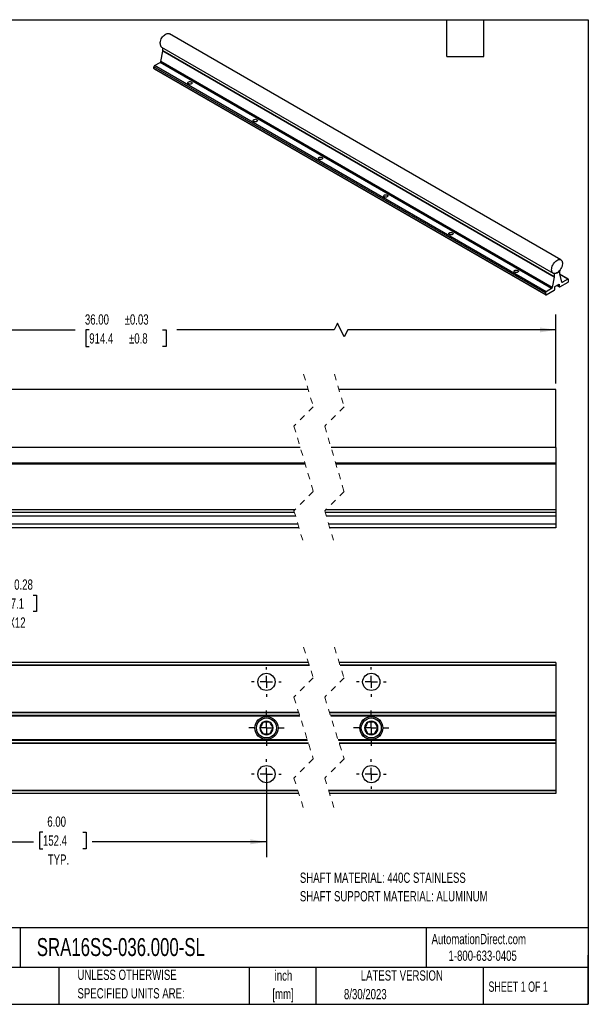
# Model space of a CAD drawing. Header units: inches. Extents: x 0.5 to 21.5, y 0.5 to 16.5.
# Tile 2 of 2: x 12.3 to 21.5, y 0.5 to 16.5. Entities that reach past the tile are written whole.
import ezdxf

# ---------------------------------------------------------------- set-up
doc = ezdxf.new("R2010")
doc.units = ezdxf.units.IN
doc.header["$LTSCALE"] = 2
doc.header["$MEASUREMENT"] = 0
doc.linetypes.add('CENTERX2', pattern=[0.8, 0.5, -0.1, 0.1, -0.1])
doc.linetypes.add('HIDDEN', pattern=[0.075, 0.05, -0.025])
doc.layers.add('CENTER', color=40, linetype='CENTERX2')
doc.layers.add('DIMENSIONS', color=140, linetype='Continuous', lineweight=25)
doc.layers.add('TEXT', color=140, linetype='Continuous', lineweight=25)
doc.styles.add('SLDTEXTSTYLE0', font='TXT', dxfattribs={"width": 0.7})
doc.styles.add('SLDTEXTSTYLE1', font='TXT', dxfattribs={"width": 0.65})
doc.dimstyles.new('SLDDIMSTYLE6', dxfattribs={"dimtxt": 0.169922, "dimasz": 0.26, "dimexe": 0, "dimexo": 0.0625, "dimgap": 0.04248, "dimtad": 0, "dimtih": 1, "dimtoh": 1, "dimrnd": 1e-09, "dimzin": 4, "dimdsep": 46, "dimtxsty": 'SLDTEXTSTYLE0', "dimsah": 1, "dimcen": 0.09, "dimadec": 0, "dimazin": 1, "dimtol": 1, "dimtp": 0.03, "dimtm": 0.03, "dimtfac": 1, "dimtofl": 0, "dimtmove": 0, "dimatfit": 3, "dimfxl": 0, "dimfrac": 2, "dimtolj": 1, "dimarcsym": 0})
doc.dimstyles.new('SLDDIMSTYLE8', dxfattribs={"dimtxt": 0.169922, "dimasz": 0.26, "dimexe": 0, "dimexo": 0.0625, "dimgap": 0.04248, "dimtad": 0, "dimtih": 1, "dimtoh": 1, "dimrnd": 1e-09, "dimzin": 4, "dimdsep": 46, "dimtxsty": 'SLDTEXTSTYLE0', "dimsah": 1, "dimcen": 0.09, "dimadec": 0, "dimazin": 1, "dimtfac": 1, "dimtofl": 0, "dimtmove": 0, "dimatfit": 3, "dimfxl": 0, "dimfrac": 2, "dimtolj": 1, "dimtzin": 12, "dimarcsym": 0})
doc.dimstyles.new('SLDDIMSTYLE9', dxfattribs={"dimtxt": 0.169922, "dimasz": 0.26, "dimexe": 0, "dimexo": 0.0625, "dimgap": 0.04248, "dimtad": 0, "dimtih": 1, "dimtoh": 1, "dimrnd": 1e-09, "dimdsep": 46, "dimtxsty": 'SLDTEXTSTYLE0', "dimsah": 1, "dimcen": 0, "dimadec": 0, "dimazin": 2, "dimtfac": 1, "dimtofl": 0, "dimtmove": 0, "dimatfit": 3, "dimfxl": 0, "dimfrac": 2, "dimtolj": 1, "dimtzin": 12, "dimarcsym": 0})

# ---------------------------------------------------------------- blocks, each defined once
blk = doc.blocks.new('SW_NOTE_0')
at = {"layer": 'TEXT', "color": 0, "char_height": 0.16667, "attachment_point": 1, "style": 'SLDTEXTSTYLE0'}
for s, insert in [('SHAFT MATERIAL: 440C STAINLESS', (0, 0.215)), ('SHAFT SUPPORT MATERIAL: ALUMINUM', (0, -0.086))]:
    blk.add_mtext(s, dxfattribs=dict(at, insert=insert))
blk = doc.blocks.new('SW_NOTE_0_1')
at = {"layer": 'TEXT', "color": 0, "char_height": 0.1667, "attachment_point": 2, "style": 'SLDTEXTSTYLE0'}
for s, insert in [('inch', (0.25, 0.215)), ('[mm]', (0.244, -0.086))]:
    blk.add_mtext(s, dxfattribs=dict(at, insert=insert))
blk = doc.blocks.new('SW_NOTE_0_2')
at = {"layer": 'TEXT', "color": 0, "char_height": 0.16667, "attachment_point": 1, "style": 'SLDTEXTSTYLE0'}
for s, insert in [('UNLESS OTHERWISE', (0, 0.215)), ('SPECIFIED UNITS ARE:', (0, -0.086))]:
    blk.add_mtext(s, dxfattribs=dict(at, insert=insert))
blk = doc.blocks.new('_D_6')
at = {"layer": 'DIMENSIONS'}
for p, q in [((7.269, 10.59), (7.269, 11.709)), ((20.973, 10.59), (20.973, 11.709)), ((17.423, 11.571), (17.368, 11.459)), ((17.534, 11.348), (17.423, 11.571)), ((7.269, 11.459), (13.158, 11.459)), ((13.389, 11.459), (13.331, 11.459)), ((13.331, 11.459), (13.331, 11.189)), ((14.58, 11.459), (14.637, 11.459)), ((14.637, 11.459), (14.637, 11.189)), ((17.368, 11.459), (14.81, 11.459)), ((17.59, 11.459), (17.534, 11.348)), ((20.973, 11.459), (17.59, 11.459)), ((13.331, 11.189), (13.389, 11.189)), ((14.637, 11.189), (14.58, 11.189))]:
    blk.add_line(p, q, dxfattribs=at)
for points in [[(7.269, 11.459), (7.529, 11.419), (7.529, 11.499)], [(20.973, 11.459), (20.713, 11.499), (20.713, 11.419)]]:
    blk.add_solid(points, dxfattribs=at)
at = {"layer": 'DIMENSIONS', "char_height": 0.1667, "attachment_point": 1, "style": 'SLDTEXTSTYLE0'}
for s, insert in [('36.00', (13.318, 11.712)), ('±0.03', (13.964, 11.712)), ('914.4', (13.389, 11.404)), ('±0.8', (14.035, 11.404))]:
    blk.add_mtext(s, dxfattribs=dict(at, insert=insert))
blk = doc.blocks.new('_D_9')
at = {"layer": 'DIMENSIONS'}
for p, q in [((10.269, 4.14), (10.269, 2.89)), ((16.269, 4.14), (16.269, 2.89)), ((12.636, 3.299), (12.579, 3.299)), ((12.579, 3.299), (12.579, 3.029)), ((13.283, 3.299), (13.34, 3.299)), ((13.34, 3.299), (13.34, 3.029)), ((10.269, 3.14), (12.484, 3.14)), ((16.269, 3.14), (13.435, 3.14)), ((12.579, 3.029), (12.636, 3.029)), ((13.34, 3.029), (13.283, 3.029))]:
    blk.add_line(p, q, dxfattribs=at)
for points in [[(10.269, 3.14), (10.529, 3.1), (10.529, 3.18)], [(16.269, 3.14), (16.009, 3.18), (16.009, 3.1)]]:
    blk.add_solid(points, dxfattribs=at)
at = {"layer": 'DIMENSIONS', "char_height": 0.1667, "attachment_point": 1, "style": 'SLDTEXTSTYLE0'}
for s, insert in [('6.00', (12.707, 3.552)), ('152.4', (12.636, 3.244)), ('TYP.', (12.715, 2.936))]:
    blk.add_mtext(s, dxfattribs=dict(at, insert=insert))
blk = doc.blocks.new('_D_10')
at = {"layer": 'DIMENSIONS'}
for p, q in [((12.112, 7.151), (12.055, 7.151)), ((12.055, 7.151), (12.055, 6.881)), ((12.475, 7.151), (12.532, 7.151)), ((12.532, 7.151), (12.532, 6.881)), ((10.365, 5.843), (11.35, 6.904)), ((11.35, 6.904), (11.788, 6.904)), ((12.055, 6.881), (12.112, 6.881)), ((12.532, 6.881), (12.475, 6.881))]:
    blk.add_line(p, q, dxfattribs=at)
blk.add_solid([(10.365, 5.843), (10.571, 6.006), (10.512, 6.061)], dxfattribs=at)
at = {"layer": 'DIMENSIONS', "char_height": 0.1667, "attachment_point": 1, "style": 'SLDTEXTSTYLE0'}
for s, insert in [('%%c', (11.913, 7.404)), ('0.28', (12.169, 7.404)), ('7.1', (12.112, 7.096)), ('X12', (12.076, 6.787))]:
    blk.add_mtext(s, dxfattribs=dict(at, insert=insert))
blk = doc.blocks.new('SW_CENTERMARKSYMBOL_1')
at = {"layer": 'CENTER', "color": 0}
for p, q in [((0, 0.2), (0, 0.287)), ((-0.2, 0), (-0.288, 0)), ((0, 0), (-0.1, 0)), ((0, 0), (0, 0.1)), ((0, 0), (0, -0.1)), ((0, 0), (0.1, 0)), ((0.2, 0), (0.287, 0)), ((0, -0.2), (0, -0.288))]:
    blk.add_line(p, q, dxfattribs=at)
blk = doc.blocks.new('SW_CENTERMARKSYMBOL_2')
at = {"layer": 'CENTER', "color": 0}
for p, q in [((0, 0.2), (0, 0.287)), ((-0.2, 0), (-0.288, 0)), ((0, 0), (-0.1, 0)), ((0, 0), (0, 0.1)), ((0, 0), (0, -0.1)), ((0, 0), (0.1, 0)), ((0.2, 0), (0.287, 0)), ((0, -0.2), (0, -0.288))]:
    blk.add_line(p, q, dxfattribs=at)
blk = doc.blocks.new('SW_CENTERMARKSYMBOL_6')
at = {"layer": 'CENTER', "color": 0}
for p, q in [((0, 0.2), (0, 0.241)), ((-0.2, 0), (-0.241, 0)), ((0, 0), (-0.1, 0)), ((0, 0), (0, 0.1)), ((0, 0), (0, -0.1)), ((0, 0), (0.1, 0)), ((0.2, 0), (0.241, 0)), ((0, -0.2), (0, -0.241))]:
    blk.add_line(p, q, dxfattribs=at)
blk = doc.blocks.new('SW_CENTERMARKSYMBOL_7')
at = {"layer": 'CENTER', "color": 0}
for p, q in [((0, 0.2), (0, 0.241)), ((-0.2, 0), (-0.241, 0)), ((0, 0), (-0.1, 0)), ((0, 0), (0, 0.1)), ((0, 0), (0, -0.1)), ((0, 0), (0.1, 0)), ((0.2, 0), (0.241, 0)), ((0, -0.2), (0, -0.241))]:
    blk.add_line(p, q, dxfattribs=at)
blk = doc.blocks.new('SW_CENTERMARKSYMBOL_8')
at = {"layer": 'CENTER', "color": 0}
for p, q in [((0, 0.2), (0, 0.24)), ((-0.2, 0), (-0.241, 0)), ((0, 0), (-0.1, 0)), ((0, 0), (0, 0.1)), ((0, 0), (0, -0.1)), ((0, 0), (0.1, 0)), ((0.2, 0), (0.24, 0)), ((0, -0.2), (0, -0.241))]:
    blk.add_line(p, q, dxfattribs=at)
blk = doc.blocks.new('SW_CENTERMARKSYMBOL_9')
at = {"layer": 'CENTER', "color": 0}
for p, q in [((0, 0.2), (0, 0.24)), ((-0.2, 0), (-0.241, 0)), ((0, 0), (-0.1, 0)), ((0, 0), (0, 0.1)), ((0, 0), (0, -0.1)), ((0, 0), (0.1, 0)), ((0.2, 0), (0.24, 0)), ((0, -0.2), (0, -0.241))]:
    blk.add_line(p, q, dxfattribs=at)

msp = doc.modelspace()

# ---------------------------------------------------------------- linework, layer by layer
for p, q in [((21.05434, 12.59645), (14.69038, 16.27029)), ((14.56539, 16.05377), (20.92935, 12.37994)), ((14.58369, 15.99448), (14.58369, 16.04321)), ((14.55067, 15.82092), (14.58336, 15.99121)), ((20.94732, 12.31737), (14.58336, 15.99121)), ((20.94765, 12.32065), (14.58369, 15.99448)), ((20.80402, 12.06131), (14.44006, 15.73515)), ((14.44006, 15.70861), (14.44006, 15.73515)), ((20.80402, 12.03478), (14.44006, 15.70861)), ((14.44316, 15.70174), (20.80712, 12.02791)), ((14.45066, 15.75352), (14.53995, 15.80506)), ((20.81462, 12.07968), (14.45066, 15.75352)), ((20.90391, 12.13123), (14.53995, 15.80506)), ((20.91463, 12.14709), (14.55067, 15.82092)), ((20.94765, 12.37198), (20.94229, 12.37507)), ((20.94768, 12.37264), (20.94403, 12.37475)), ((20.94765, 12.37198), (20.94765, 12.32065)), ((20.99184, 12.37958), (20.94768, 12.37264)), ((20.99184, 12.37958), (20.98597, 12.38296)), ((21.03601, 12.42364), (20.99184, 12.37958)), ((21.03601, 12.42364), (21.0351, 12.42416)), ((21.03604, 12.37167), (21.03604, 12.423)), ((21.06906, 12.23624), (21.03636, 12.36878)), ((21.17656, 12.28504), (21.03717, 12.36551)), ((21.16906, 12.2843), (21.03863, 12.35959)), ((20.94732, 12.31737), (20.91463, 12.14709)), ((20.9556, 12.12228), (20.9556, 12.16107)), ((20.95825, 12.16566), (21.02543, 12.20444)), ((20.98744, 12.18251), (21.03119, 12.15726)), ((21.02808, 12.16413), (20.99184, 12.18505)), ((21.02808, 12.20291), (21.02543, 12.20444)), ((21.02808, 12.20291), (21.02808, 12.16413)), ((21.03682, 12.15692), (21.17093, 12.23434)), ((21.07978, 12.23275), (21.06828, 12.23939)), ((21.16906, 12.2843), (21.07978, 12.23275)), ((21.17093, 12.23434), (21.17269, 12.2361)), ((21.1779, 12.2673), (21.17967, 12.2695)), ((21.1779, 12.26353), (21.1779, 12.2673)), ((21.17967, 12.26337), (21.1779, 12.26439)), ((21.17967, 12.26337), (21.1779, 12.26353)), ((21.17967, 12.2695), (21.17967, 12.27817)), ((21.17967, 12.25163), (21.17967, 12.26337)), ((20.80402, 12.06131), (20.80402, 12.03478)), ((20.811, 12.0273), (20.81275, 12.02757)), ((20.81275, 12.02757), (20.94687, 12.10499)), ((20.90391, 12.13123), (20.81462, 12.07968)), ((20.94687, 12.10499), (20.94862, 12.10675)), ((21.03506, 12.15665), (21.03682, 12.15692)), ((16.94702, 10.49042), (7.2691, 10.49042)), ((20.97296, 10.49042), (17.44702, 10.49042)), ((20.97296, 9.99042), (20.97296, 10.49042)), ((20.97296, 9.54926), (20.97296, 9.99042)), ((16.81812, 9.54926), (7.2691, 9.54926)), ((16.81906, 9.54609), (7.2691, 9.54609)), ((20.97296, 9.54926), (17.31812, 9.54926)), ((20.97296, 9.54609), (17.31906, 9.54609)), ((20.97296, 9.54926), (20.97296, 9.54609)), ((20.97296, 9.54609), (20.97296, 9.29464)), ((16.89377, 9.29464), (7.2691, 9.29464)), ((20.97296, 9.29464), (17.39377, 9.29464)), ((20.97296, 9.29464), (20.97296, 9.27952)), ((16.89827, 9.27952), (7.2691, 9.27952)), ((20.97296, 9.27952), (17.39827, 9.27952)), ((20.97296, 9.27952), (20.97296, 8.5378)), ((16.73262, 8.5378), (7.2691, 8.5378)), ((16.72418, 8.49042), (7.2691, 8.49042)), ((20.97296, 8.49042), (17.22418, 8.49042)), ((20.97296, 8.5378), (17.23262, 8.5378)), ((20.97296, 8.5378), (20.97296, 8.49042)), ((20.97296, 8.49042), (20.97296, 8.43042)), ((16.74201, 8.43042), (7.2691, 8.43042)), ((20.97296, 8.43042), (17.24201, 8.43042)), ((20.97296, 8.43042), (20.97296, 8.30042)), ((16.78064, 8.30042), (7.2691, 8.30042)), ((16.79739, 8.24404), (7.2691, 8.24404)), ((16.79846, 8.24042), (7.2691, 8.24042)), ((20.97296, 8.30042), (17.28064, 8.30042)), ((20.97296, 8.24404), (17.29739, 8.24404)), ((20.97296, 8.24042), (17.29846, 8.24042)), ((20.97296, 8.30042), (20.97296, 8.24404)), ((20.97296, 8.24404), (20.97296, 8.24042)), ((16.95168, 6.05254), (7.2691, 6.05254)), ((16.96414, 6.01306), (7.2691, 6.01306)), ((16.96728, 6.00312), (7.2691, 6.00312)), ((20.97296, 6.05254), (17.45168, 6.05254)), ((20.97296, 6.01306), (17.46414, 6.01306)), ((20.97296, 6.00312), (17.46728, 6.00312)), ((20.97296, 6.05254), (20.97296, 6.01306)), ((20.97296, 6.01306), (20.97296, 6.00312)), ((20.97296, 6.00312), (20.97296, 5.24446)), ((16.79241, 5.24446), (7.2691, 5.24446)), ((16.79555, 5.23451), (7.2691, 5.23451)), ((16.80802, 5.19504), (7.2691, 5.19504)), ((16.81275, 5.18004), (7.2691, 5.18004)), ((20.97296, 5.24446), (17.29241, 5.24446)), ((20.97296, 5.23451), (17.29555, 5.23451)), ((20.97296, 5.19504), (17.30802, 5.19504)), ((20.97296, 5.18004), (17.31275, 5.18004)), ((20.97296, 5.24446), (20.97296, 5.23451)), ((20.97296, 5.23451), (20.97296, 5.19504)), ((20.97296, 5.19504), (20.97296, 5.18004)), ((20.97296, 5.18004), (20.97296, 4.80004)), ((16.32337, 5.08404), (16.21483, 5.08404)), ((18.02723, 5.08404), (17.91869, 5.08404)), ((16.93273, 4.80004), (7.2691, 4.80004)), ((16.21483, 4.89604), (16.32337, 4.89604)), ((20.97296, 4.80004), (17.43273, 4.80004)), ((17.91869, 4.89604), (18.02723, 4.89604)), ((20.97296, 4.80004), (20.97296, 4.78504)), ((16.93747, 4.78504), (7.2691, 4.78504)), ((16.94994, 4.74556), (7.2691, 4.74556)), ((16.95307, 4.73562), (7.2691, 4.73562)), ((20.97296, 4.78504), (17.43747, 4.78504)), ((20.97296, 4.74556), (17.44994, 4.74556)), ((20.97296, 4.73562), (17.45307, 4.73562)), ((20.97296, 4.78504), (20.97296, 4.74556)), ((20.97296, 4.74556), (20.97296, 4.73562)), ((20.97296, 4.73562), (20.97296, 3.97696)), ((16.77821, 3.97696), (7.2691, 3.97696)), ((16.78134, 3.96701), (7.2691, 3.96701)), ((16.79381, 3.92754), (7.2691, 3.92754)), ((20.97296, 3.97696), (17.27821, 3.97696)), ((20.97296, 3.96701), (17.28135, 3.96701)), ((20.97296, 3.92754), (17.29381, 3.92754)), ((20.97296, 3.97696), (20.97296, 3.96701)), ((20.97296, 3.96701), (20.97296, 3.92754))]:
    msp.add_line(p, q)
at = {"color": 7, "linetype": 'HIDDEN', "lineweight": 18}
for p, q in [((16.87274, 10.74042), (17.03022, 10.2104)), ((17.37274, 10.74042), (17.53022, 10.2104)), ((17.03022, 10.2104), (16.71526, 9.89544)), ((17.53022, 10.2104), (17.21526, 9.89544)), ((16.71526, 9.89544), (17.03022, 8.8354)), ((17.21526, 9.89544), (17.53022, 8.8354)), ((17.03022, 8.8354), (16.71526, 8.52044)), ((17.53022, 8.8354), (17.21526, 8.52044)), ((16.71526, 8.52044), (16.87274, 7.99042)), ((17.21526, 8.52044), (17.37274, 7.99042)), ((16.87274, 6.30254), (17.03022, 5.80377)), ((17.37274, 6.30254), (17.53022, 5.80377)), ((17.03022, 5.80377), (16.71526, 5.48881)), ((17.53022, 5.80377), (17.21526, 5.48881)), ((16.71526, 5.48881), (17.03022, 4.49127)), ((17.21526, 5.48881), (17.53022, 4.49127)), ((17.03022, 4.49127), (16.71526, 4.17631)), ((17.53022, 4.49127), (17.21526, 4.17631)), ((16.71526, 4.17631), (16.87274, 3.67754)), ((17.21526, 4.17631), (17.37274, 3.67754))]:
    msp.add_line(p, q, dxfattribs=at)
at = {"flags": 128}
for points in [[(14.53949, 16.111), (14.54076, 16.12899), (14.54454, 16.14792), (14.55072, 16.16726), (14.55911, 16.18645), (14.56949, 16.20494), (14.58154, 16.22219), (14.59492, 16.23771), (14.60926, 16.25106), (14.62413, 16.26184), (14.63911, 16.26975), (14.65376, 16.27457), (14.66767, 16.27614), (14.68044, 16.27443), (14.69038, 16.27029)], [(15.05047, 15.48747), (15.05718, 15.48204), (15.06048, 15.47564), (15.06001, 15.46897), (15.0558, 15.46276), (15.04833, 15.45766), (15.0384, 15.45425), (15.02708, 15.45288), (15.01561, 15.4537), (15.00522, 15.45663), (14.99704, 15.46135), (14.99196, 15.46735), (14.99053, 15.47397), (14.99291, 15.48051), (14.99883, 15.48624), (15.00765, 15.49056), (15.01842, 15.49298), (15.02997, 15.49326), (15.04106, 15.49135), (15.05047, 15.48747)], [(16.11113, 14.87517), (16.11784, 14.86974), (16.12114, 14.86334), (16.12067, 14.85667), (16.11646, 14.85045), (16.10899, 14.84536), (16.09906, 14.84194), (16.08774, 14.84057), (16.07627, 14.8414), (16.06588, 14.84433), (16.0577, 14.84905), (16.05262, 14.85504), (16.05119, 14.86167), (16.05357, 14.8682), (16.05949, 14.87394), (16.06831, 14.87825), (16.07908, 14.88068), (16.09063, 14.88095), (16.10172, 14.87905), (16.11113, 14.87517)], [(17.17179, 14.26286), (17.1785, 14.25743), (17.1818, 14.25103), (17.18133, 14.24436), (17.17712, 14.23814), (17.16965, 14.23305), (17.15972, 14.22963), (17.1484, 14.22826), (17.13693, 14.22909), (17.12654, 14.23202), (17.11836, 14.23674), (17.11328, 14.24274), (17.11185, 14.24936), (17.11423, 14.25589), (17.12015, 14.26163), (17.12897, 14.26594), (17.13974, 14.26837), (17.15129, 14.26865), (17.16238, 14.26674), (17.17179, 14.26286)], [(18.23245, 13.65056), (18.23917, 13.64512), (18.24246, 13.63873), (18.24199, 13.63206), (18.23778, 13.62584), (18.23031, 13.62074), (18.22038, 13.61733), (18.20906, 13.61596), (18.19759, 13.61678), (18.1872, 13.61972), (18.17902, 13.62444), (18.17394, 13.63043), (18.17251, 13.63706), (18.17489, 13.64359), (18.18081, 13.64932), (18.18963, 13.65364), (18.2004, 13.65606), (18.21195, 13.65634), (18.22304, 13.65443), (18.23245, 13.65056)], [(19.29311, 13.03825), (19.29983, 13.03282), (19.30312, 13.02642), (19.30265, 13.01975), (19.29844, 13.01353), (19.29097, 13.00844), (19.28104, 13.00502), (19.26972, 13.00365), (19.25825, 13.00448), (19.24786, 13.00741), (19.23968, 13.01213), (19.2346, 13.01813), (19.23317, 13.02475), (19.23555, 13.03128), (19.24147, 13.03702), (19.25029, 13.04133), (19.26106, 13.04376), (19.27261, 13.04403), (19.2837, 13.04213), (19.29311, 13.03825)], [(20.90345, 12.43717), (20.90473, 12.45515), (20.9085, 12.47409), (20.91468, 12.49343), (20.92307, 12.51261), (20.93345, 12.5311), (20.9455, 12.54835), (20.95889, 12.56388), (20.97322, 12.57722), (20.98809, 12.588), (21.00307, 12.59592), (21.01772, 12.60073), (21.03163, 12.6023), (21.0444, 12.6006), (21.05565, 12.59566), (21.06507, 12.58762), (21.07238, 12.57673), (21.07738, 12.56329), (21.07991, 12.54769), (21.07991, 12.53038), (21.07738, 12.51185), (21.07238, 12.49265), (21.06507, 12.47331), (21.05565, 12.45441), (21.0444, 12.43647), (21.03163, 12.42003), (21.01772, 12.40554), (21.00307, 12.39343), (20.98809, 12.38405), (20.97322, 12.37767), (20.95889, 12.37446), (20.9455, 12.37453), (20.93345, 12.37786), (20.92307, 12.38437), (20.91468, 12.39387), (20.9085, 12.40608), (20.90473, 12.42065), (20.90345, 12.43717)], [(20.35377, 12.42594), (20.36049, 12.42051), (20.36378, 12.41411), (20.36331, 12.40744), (20.3591, 12.40123), (20.35163, 12.39613), (20.3417, 12.39272), (20.33038, 12.39135), (20.31891, 12.39217), (20.30852, 12.3951), (20.30034, 12.39982), (20.29526, 12.40582), (20.29383, 12.41244), (20.29621, 12.41898), (20.30213, 12.42471), (20.31095, 12.42902), (20.32172, 12.43145), (20.33327, 12.43173), (20.34436, 12.42982), (20.35377, 12.42594)], [(21.02808, 12.16413), (21.0282, 12.16233), (21.02857, 12.16073), (21.02918, 12.15934), (21.03, 12.15821), (21.03103, 12.15736), (21.03223, 12.1568), (21.03359, 12.15657), (21.03506, 12.15665)], [(21.07978, 12.23275), (21.07795, 12.23188), (21.07618, 12.23137), (21.0745, 12.23126), (21.07297, 12.23153), (21.07163, 12.23219), (21.07051, 12.23321), (21.06964, 12.23458), (21.06906, 12.23624)], [(20.80402, 12.03478), (20.80414, 12.03298), (20.80451, 12.03138), (20.80511, 12.02999), (20.80593, 12.02886), (20.80696, 12.02801), (20.80817, 12.02745), (20.80952, 12.02722), (20.811, 12.0273)], [(16.21483, 5.08404), (16.1911, 5.04294), (16.17359, 5.01261), (16.16056, 4.99004)], [(16.16056, 4.99004), (16.18429, 4.94894), (16.2018, 4.91861), (16.21483, 4.89604)], [(16.37764, 4.99004), (16.35392, 5.03113), (16.3364, 5.06147), (16.32337, 5.08404)], [(16.32337, 4.89604), (16.3471, 4.93713), (16.36461, 4.96747), (16.37764, 4.99004)], [(17.91869, 5.08404), (17.89496, 5.04294), (17.87745, 5.01261), (17.86442, 4.99004)], [(17.86442, 4.99004), (17.88815, 4.94894), (17.90566, 4.91861), (17.91869, 4.89604)], [(18.0815, 4.99004), (18.05778, 5.03113), (18.04026, 5.06147), (18.02723, 5.08404)], [(18.02723, 4.89604), (18.05096, 4.93713), (18.06847, 4.96747), (18.0815, 4.99004)]]:
    msp.add_lwpolyline(points, dxfattribs=at)
for centre, radius in [((16.2691, 5.74004), 0.1405), ((17.97296, 5.74004), 0.1405), ((16.2691, 4.99004), 0.1875), ((16.2691, 4.99004), 0.1625), ((17.97296, 4.99004), 0.1875), ((17.97296, 4.99004), 0.1625), ((16.2691, 4.24004), 0.1405), ((17.97296, 4.24004), 0.1405)]:
    msp.add_circle(centre, radius)
for centre, radius, start, end in [((14.60228, 16.10494), 0.06308, 174.479923, 234.207896), ((14.56624, 15.99458), 0.01744, 348.864171, 359.694272), ((14.44741, 15.7078), 0.0074, 173.705878, 234.981942), ((14.46308, 15.7341), 0.02305, 122.605478, 177.394522), ((14.52663, 15.82562), 0.02449, 302.934301, 348.955413), ((20.9302, 12.32074), 0.01744, 348.864171, 359.694272), ((20.95576, 12.37197), 0.00811, 175.238191, 179.943091), ((21.02905, 12.42301), 0.00699, 359.933943, 5.130508), ((21.04817, 12.37158), 0.01213, 179.560294, 193.365798), ((20.96136, 12.16081), 0.00576, 122.605478, 177.394522), ((21.02646, 12.20317), 0.00164, 350.785963, 129.203285), ((21.1732, 12.27922), 0.00655, 350.785963, 129.203285), ((21.15624, 12.25282), 0.02345, 314.51925, 357.106913), ((20.82705, 12.06027), 0.02305, 122.605478, 177.394522), ((20.89059, 12.15178), 0.02449, 302.934301, 348.955413), ((20.93218, 12.12347), 0.02345, 314.51925, 357.106913), ((16.2691, 4.99003), 0.10854, 120.000696, 179.99948), ((16.2691, 4.99004), 0.10854, 180.00052, 239.999304), ((16.2691, 4.99004), 0.10854, 60.000054, 119.999946), ((16.2691, 4.99004), 0.10854, 359.999519, 60.000305), ((16.2691, 4.99003), 0.10854, 299.999695, 0.000481), ((17.97296, 4.99003), 0.10854, 120.000696, 179.99948), ((17.97296, 4.99004), 0.10854, 180.00052, 239.999304), ((17.97296, 4.99003), 0.10854, 60.000209, 119.999791), ((17.97296, 4.99003), 0.10854, 0.00052, 59.999304), ((17.97296, 4.99004), 0.10854, 300.000696, 359.99948), ((16.2691, 4.99004), 0.10854, 240.000054, 299.999946), ((17.97296, 4.99004), 0.10854, 240.000209, 299.999791)]:
    msp.add_arc(centre, radius, start, end)
at = {"layer": 'TEXT'}
for p, q in [((0.5, 16.5), (21.5, 16.5)), ((19.2, 15.9), (19.2, 16.5)), ((19.8, 15.9), (19.8, 16.5)), ((21.5, 16.5), (21.5, 0.5)), ((19.2, 15.9), (19.8, 15.9)), ((21.5, 1.74221), (0.5, 1.74221)), ((12.26448, 1.74221), (12.26448, 1.1)), ((18.8642, 1.74221), (18.8642, 1.1)), ((21.5, 0.5), (21.5, 1.3)), ((21.5, 1.1), (0.5, 1.1)), ((12.89608, 1.1), (12.89608, 0.5)), ((15.98617, 1.1), (15.98617, 0.5)), ((17.07182, 1.1), (17.07182, 0.5)), ((19.79124, 1.1), (19.79124, 0.5)), ((0.5, 0.5), (21.5, 0.5))]:
    msp.add_line(p, q, dxfattribs=at)

# ---------------------------------------------------------------- block references
at = {"layer": 'CENTER'}
for name, p in [('SW_CENTERMARKSYMBOL_9', (16.2691, 5.74004)), ('SW_CENTERMARKSYMBOL_8', (17.97296, 5.74004)), ('SW_CENTERMARKSYMBOL_1', (16.2691, 4.99004)), ('SW_CENTERMARKSYMBOL_2', (17.97296, 4.99004)), ('SW_CENTERMARKSYMBOL_6', (16.2691, 4.24004)), ('SW_CENTERMARKSYMBOL_7', (17.97296, 4.24004))]:
    msp.add_blockref(name, p, dxfattribs=at)
at = {"layer": 'TEXT'}
for name, p in [('SW_NOTE_0', (16.81197, 2.42543)), ('SW_NOTE_0_2', (13.19747, 0.84816)), ('SW_NOTE_0_1', (16.2952, 0.83652))]:
    msp.add_blockref(name, p, dxfattribs=at)

# ---------------------------------------------------------------- texts
for s, insert, char_height, attachment_point, style in [('AutomationDirect.com', (18.95236, 1.64382), 0.1666667, 1, 'SLDTEXTSTYLE0'), ('SRA16SS-036.000-SL', (12.53604, 1.57626), 0.2916667, 1, 'SLDTEXTSTYLE0'), ('1-800-633-0405', (19.22768, 1.37299), 0.1666667, 1, 'SLDTEXTSTYLE0'), ('LATEST VERSION', (18.46867, 1.05228), 0.1666667, 2, 'SLDTEXTSTYLE0'), ('SHEET 1 OF 1', (19.87727, 0.8702), 0.1666667, 1, 'SLDTEXTSTYLE1'), ('8/30/2023', (17.52857, 0.74909), 0.166667, 1, 'SLDTEXTSTYLE0')]:
    msp.add_mtext(s, dxfattribs=dict(at, insert=insert, char_height=char_height, attachment_point=attachment_point, style=style))

# ---------------------------------------------------------------- dimensions: what is measured, and where the dimension line sits
at = {"layer": 'DIMENSIONS'}
dim = msp.add_linear_dim(base=(7.2691, 11.45943), p1=(20.97296, 10.49042), p2=(7.2691, 10.49042), text='36.00MAX', dimstyle='SLDDIMSTYLE6', dxfattribs=at)
dim.commit()
dim.dimension.update_dxf_attribs({"geometry": '_D_6', "text_midpoint": (13.98438, 11.45943), "dimtype": 160})
dim = msp.add_diameter_dim_2p(p1=(10.17348, 5.63709), p2=(10.36472, 5.84298), text='<>\\PX12', dimstyle='SLDDIMSTYLE9', dxfattribs=at)
dim.commit()
dim.dimension.update_dxf_attribs({"geometry": '_D_10', "text_midpoint": (12.29352, 7.01577), "dimtype": 163})
dim = msp.add_linear_dim(base=(16.2691, 3.14013), p1=(10.2691, 4.24004), p2=(16.2691, 4.24004), angle=0, text='<>\\PTYP.', dimstyle='SLDDIMSTYLE8', dxfattribs=at)
dim.commit()
dim.dimension.update_dxf_attribs({"geometry": '_D_9', "text_midpoint": (12.95952, 3.14013), "dimtype": 160})

doc.saveas('drawing.dxf')
